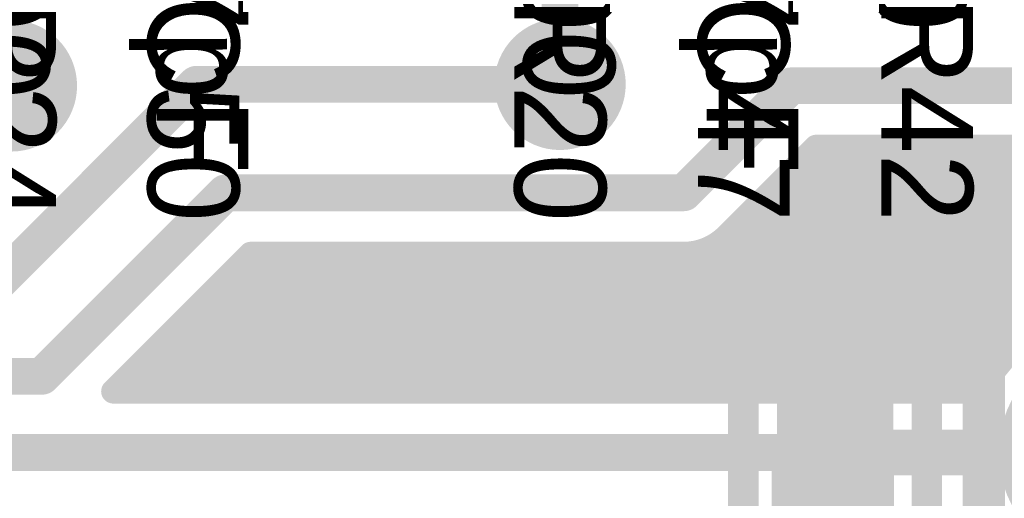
# Model space of a CAD drawing. Extents: x 7.17 to 14.1, y 4 to 11.75.
# Tile 117 of 189: x 9.75 to 10.07, y 7.85 to 8. Entities that reach past the tile are written whole.
import ezdxf

# ---------------------------------------------------------------- set-up
doc = ezdxf.new("R2010")
doc.units = 0
doc.layers.get('0').update_dxf_attribs({"linetype": 'CONTINUOUS'})
for name, color, linetype in [('BOTTOMLAYER', 5, 'CONTINUOUS'), ('BOTTOMSOLDER', 6, 'CONTINUOUS'), ('MECHANICAL1', 6, 'CONTINUOUS'), ('MULTILAYER', 9, 'CONTINUOUS'), ('TOPLAYER', 1, 'CONTINUOUS'), ('TOPOVERLAY', 2, 'CONTINUOUS'), ('TOPPASTE', 8, 'CONTINUOUS'), ('TOPSOLDER', 216, 'CONTINUOUS')]:
    doc.layers.add(name, color=color, linetype=linetype)

# ---------------------------------------------------------------- blocks, each defined once
blk = doc.blocks.new('TEST_POINT_PAD_3_102')
at = {"layer": 'BOTTOMSOLDER', "const_width": 0.0365}
blk.add_lwpolyline([(-0.01825, 0, 1), (0.01825, 0, 1)], format="xyb", close=True, dxfattribs=at)
at = {"layer": 'MECHANICAL1', "const_width": 0.01}
for points in [[(0, 0.03937), (-0.03937, 0.03937)], [(-0.03937, -0.03937), (-0.03937, 0.03937)], [(0.03937, 0.03937), (0, 0.03937)], [(0.03937, -0.03937), (0.03937, 0.03937)], [(0.03937, -0.03937), (-0.03937, -0.03937)]]:
    blk.add_lwpolyline(points, dxfattribs=at)
at = {"layer": 'MECHANICAL1', "const_width": 0.005}
for points in [[(-0.04187, 0.03937, 1), (-0.03687, 0.03937, 1)], [(-0.04187, 0.03937, 1), (-0.03687, 0.03937, 1)], [(-0.0025, 0.03937, 1), (0.0025, 0.03937, 1)], [(-0.0025, 0.03937, 1), (0.0025, 0.03937, 1)], [(0.03687, 0.03937, 1), (0.04187, 0.03937, 1)], [(0.03687, 0.03937, 1), (0.04187, 0.03937, 1)], [(-0.04187, -0.03937, 1), (-0.03687, -0.03937, 1)], [(-0.04187, -0.03937, 1), (-0.03687, -0.03937, 1)], [(0.03687, -0.03937, 1), (0.04187, -0.03937, 1)], [(0.03687, -0.03937, 1), (0.04187, -0.03937, 1)]]:
    blk.add_lwpolyline(points, format="xyb", close=True, dxfattribs=at)
at = {"layer": 'MULTILAYER', "const_width": 0.0325}
blk.add_lwpolyline([(-0.01625, 0, 1), (0.01625, 0, 1)], format="xyb", close=True, dxfattribs=at)
at = {"layer": 'TOPOVERLAY', "const_width": 0.01}
for points in [[(0.043307, 0.043307), (-0.043307, 0.043307)], [(-0.043307, -0.043307), (-0.043307, 0.043307)], [(0.043307, 0.03937), (0.043307, 0.043307)], [(0.043307, -0.043307), (0.043307, 0.03937)], [(0.043307, -0.043307), (-0.043307, -0.043307)]]:
    blk.add_lwpolyline(points, dxfattribs=at)
at = {"layer": 'TOPOVERLAY', "const_width": 0.005}
for points in [[(-0.045807, 0.043307, 1), (-0.040807, 0.043307, 1)], [(-0.045807, 0.043307, 1), (-0.040807, 0.043307, 1)], [(0.040807, 0.043307, 1), (0.045807, 0.043307, 1)], [(0.040807, 0.043307, 1), (0.045807, 0.043307, 1)], [(0.040807, 0.03937, 1), (0.045807, 0.03937, 1)], [(0.040807, 0.03937, 1), (0.045807, 0.03937, 1)], [(-0.045807, -0.043307, 1), (-0.040807, -0.043307, 1)], [(-0.045807, -0.043307, 1), (-0.040807, -0.043307, 1)], [(0.040807, -0.043307, 1), (0.045807, -0.043307, 1)], [(0.040807, -0.043307, 1), (0.045807, -0.043307, 1)]]:
    blk.add_lwpolyline(points, format="xyb", close=True, dxfattribs=at)
at = {"layer": 'TOPSOLDER', "const_width": 0.0365}
blk.add_lwpolyline([(-0.01825, 0, 1), (0.01825, 0, 1)], format="xyb", close=True, dxfattribs=at)
blk = doc.blocks.new('0603_103')
at = {"layer": 'MECHANICAL1', "const_width": 0.01}
for points in [[(-0.000531, 0.015748), (0.059468, 0.015748)], [(-0.000531, 0.015748), (-0.000531, -0.014252)], [(0.059468, 0.015748), (0.059468, -0.014252)], [(-0.000531, -0.014252), (0.059468, -0.014252)]]:
    blk.add_lwpolyline(points, dxfattribs=at)
at = {"layer": 'MECHANICAL1', "const_width": 0.005}
for points in [[(-0.003031, 0.015748, 1), (0.001969, 0.015748, 1)], [(-0.003031, 0.015748, 1), (0.001969, 0.015748, 1)], [(0.056968, 0.015748, 1), (0.061968, 0.015748, 1)], [(0.056968, 0.015748, 1), (0.061968, 0.015748, 1)], [(-0.003031, -0.014252, 1), (0.001969, -0.014252, 1)], [(-0.003031, -0.014252, 1), (0.001969, -0.014252, 1)], [(0.056968, -0.014252, 1), (0.061968, -0.014252, 1)], [(0.056968, -0.014252, 1), (0.061968, -0.014252, 1)]]:
    blk.add_lwpolyline(points, format="xyb", close=True, dxfattribs=at)
at = {"layer": 'TOPLAYER'}
for points in [[(-0.015, -0.015), (0.015, -0.015), (-0.015, 0.015), (0.015, 0.015)], [(0.045, -0.015), (0.075, -0.015), (0.045, 0.015), (0.075, 0.015)]]:
    blk.add_solid(points, dxfattribs=at)
at = {"layer": 'TOPOVERLAY', "const_width": 0.01}
for points in [[(-0.03, 0.03), (0.09, 0.03)], [(-0.03, 0.03), (-0.03, 0)], [(0.09, 0.03), (0.09, -0.03)], [(-0.03, 0), (-0.03, -0.03)], [(-0.03, -0.03), (0.09, -0.03)]]:
    blk.add_lwpolyline(points, dxfattribs=at)
at = {"layer": 'TOPOVERLAY', "const_width": 0.005}
for points in [[(-0.0325, 0.03, 1), (-0.0275, 0.03, 1)], [(-0.0325, 0.03, 1), (-0.0275, 0.03, 1)], [(0.0875, 0.03, 1), (0.0925, 0.03, 1)], [(0.0875, 0.03, 1), (0.0925, 0.03, 1)], [(-0.0325, 0, 1), (-0.0275, 0, 1)], [(-0.0325, 0, 1), (-0.0275, 0, 1)], [(-0.0325, -0.03, 1), (-0.0275, -0.03, 1)], [(-0.0325, -0.03, 1), (-0.0275, -0.03, 1)], [(0.0875, -0.03, 1), (0.0925, -0.03, 1)], [(0.0875, -0.03, 1), (0.0925, -0.03, 1)]]:
    blk.add_lwpolyline(points, format="xyb", close=True, dxfattribs=at)
at = {"layer": 'TOPPASTE'}
for points in [[(-0.015, -0.015), (0.015, -0.015), (-0.015, 0.015), (0.015, 0.015)], [(0.045, -0.015), (0.075, -0.015), (0.045, 0.015), (0.075, 0.015)]]:
    blk.add_solid(points, dxfattribs=at)
at = {"layer": 'TOPSOLDER'}
for points in [[(-0.019, -0.019), (0.019, -0.019), (-0.019, 0.019), (0.019, 0.019)], [(0.041, -0.019), (0.079, -0.019), (0.041, 0.019), (0.079, 0.019)]]:
    blk.add_solid(points, dxfattribs=at)

msp = doc.modelspace()

# ---------------------------------------------------------------- linework, layer by layer
at = {"layer": 'BOTTOMLAYER'}
for points, const_width in [([(9.707405, 7.944904), (9.742405, 7.979904)], 0.012), ([(9.737405, 7.914904), (9.802906, 7.980405)], 0.012), ([(9.802906, 7.980405), (9.921904, 7.980405)], 0.012), ([(9.962405, 7.944904), (9.997405, 7.979904)], 0.012), ([(9.997405, 7.979904), (10.402405, 7.979904)], 0.012), ([(9.930613, 7.88), (10.010517, 7.959904)], 0.008), ([(9.937684, 7.88), (10.017588, 7.959904)], 0.008), ([(9.944755, 7.88), (10.024659, 7.959904)], 0.008), ([(9.951826, 7.88), (10.03173, 7.959904)], 0.008), ([(9.958897, 7.88), (10.038801, 7.959904)], 0.008), ([(9.965969, 7.88), (10.045872, 7.959904)], 0.008), ([(9.97304, 7.88), (10.052944, 7.959904)], 0.008), ([(9.976579, 7.930794), (10.005689, 7.959904)], 0.008), ([(9.980111, 7.88), (10.060015, 7.959904)], 0.008), ([(9.987182, 7.88), (10.067086, 7.959904)], 0.008), ([(9.994253, 7.88), (10.074157, 7.959904)], 0.008), ([(10.001324, 7.88), (10.081228, 7.959904)], 0.008), ([(10.005689, 7.959904), (10.378069, 7.959904)], 0.008), ([(10.007703, 7.959904), (10.071999, 7.895608)], 0.008), ([(10.008395, 7.88), (10.088299, 7.959904)], 0.008), ([(10.014774, 7.959904), (10.076037, 7.898641)], 0.008), ([(10.015466, 7.88), (10.09537, 7.959904)], 0.008), ([(10.021845, 7.959904), (10.080479, 7.90127)], 0.008), ([(10.022537, 7.88), (10.102441, 7.959904)], 0.008), ([(10.028916, 7.959904), (10.085362, 7.903458)], 0.008), ([(10.029608, 7.88), (10.109512, 7.959904)], 0.008), ([(10.035987, 7.959904), (10.090749, 7.905142)], 0.008), ([(10.036679, 7.88), (10.116584, 7.959904)], 0.008), ([(10.043058, 7.959904), (10.096749, 7.906213)], 0.008), ([(10.043751, 7.88), (10.123655, 7.959904)], 0.008), ([(10.05013, 7.959904), (10.103563, 7.90647)], 0.008), ([(10.050822, 7.88), (10.130726, 7.959904)], 0.008), ([(10.057201, 7.959904), (10.111634, 7.905471)], 0.008), ([(10.064272, 7.959904), (10.122472, 7.901704)], 0.008), ([(10.00316, 7.957375), (10.068347, 7.892189)], 0.008), ([(9.999625, 7.95384), (10.065076, 7.888389)], 0.008), ([(9.996089, 7.950304), (10.062196, 7.884198)], 0.008), ([(9.752405, 7.884904), (9.812405, 7.944904)], 0.012), ([(9.812405, 7.944904), (9.962405, 7.944904)], 0.012), ([(9.992554, 7.946769), (10.059323, 7.88)], 0.008), ([(9.989018, 7.943233), (10.052251, 7.88)], 0.008), ([(9.985483, 7.939698), (10.04518, 7.88)], 0.008), ([(9.981947, 7.936162), (10.038109, 7.88)], 0.008), ([(9.978412, 7.932626), (10.031038, 7.88)], 0.008), ([(9.974777, 7.92919), (10.023967, 7.88)], 0.008), ([(9.775785, 7.88), (9.820689, 7.924904)], 0.008), ([(9.78212, 7.88), (9.827024, 7.924904)], 0.008), ([(9.789191, 7.88), (9.834095, 7.924904)], 0.008), ([(9.796262, 7.88), (9.841166, 7.924904)], 0.008), ([(9.803333, 7.88), (9.848237, 7.924904)], 0.008), ([(9.810404, 7.88), (9.855308, 7.924904)], 0.008), ([(9.817475, 7.88), (9.862379, 7.924904)], 0.008), ([(9.820689, 7.924904), (9.962405, 7.924904)], 0.008), ([(9.823499, 7.924904), (9.868403, 7.88)], 0.008), ([(9.824547, 7.88), (9.86945, 7.924904)], 0.008), ([(9.83057, 7.924904), (9.875474, 7.88)], 0.008), ([(9.831618, 7.88), (9.876522, 7.924904)], 0.008), ([(9.837641, 7.924904), (9.882545, 7.88)], 0.008), ([(9.838689, 7.88), (9.883593, 7.924904)], 0.008), ([(9.844712, 7.924904), (9.889616, 7.88)], 0.008), ([(9.84576, 7.88), (9.890664, 7.924904)], 0.008), ([(9.851783, 7.924904), (9.896687, 7.88)], 0.008), ([(9.852831, 7.88), (9.897735, 7.924904)], 0.008), ([(9.858854, 7.924904), (9.903758, 7.88)], 0.008), ([(9.859902, 7.88), (9.904806, 7.924904)], 0.008), ([(9.865925, 7.924904), (9.910829, 7.88)], 0.008), ([(9.866973, 7.88), (9.911877, 7.924904)], 0.008), ([(9.872996, 7.924904), (9.917901, 7.88)], 0.008), ([(9.874044, 7.88), (9.918948, 7.924904)], 0.008), ([(9.880068, 7.924904), (9.924972, 7.88)], 0.008), ([(9.881115, 7.88), (9.926019, 7.924904)], 0.008), ([(9.887139, 7.924904), (9.932043, 7.88)], 0.008), ([(9.888186, 7.88), (9.93309, 7.924904)], 0.008), ([(9.89421, 7.924904), (9.939114, 7.88)], 0.008), ([(9.895257, 7.88), (9.940162, 7.924904)], 0.008), ([(9.901281, 7.924904), (9.946185, 7.88)], 0.008), ([(9.902329, 7.88), (9.947233, 7.924904)], 0.008), ([(9.908352, 7.924904), (9.953256, 7.88)], 0.008), ([(9.9094, 7.88), (9.954304, 7.924904)], 0.008), ([(9.915423, 7.924904), (9.960327, 7.88)], 0.008), ([(9.916471, 7.88), (9.961375, 7.924904)], 0.008), ([(9.922494, 7.924904), (9.967398, 7.88)], 0.008), ([(9.923542, 7.88), (9.969906, 7.926364)], 0.008), ([(9.929565, 7.924904), (9.974469, 7.88)], 0.008), ([(9.936636, 7.924904), (9.98154, 7.88)], 0.008), ([(9.943708, 7.924904), (9.988611, 7.88)], 0.008), ([(9.950779, 7.924904), (9.995683, 7.88)], 0.008), ([(9.95785, 7.924904), (10.002754, 7.88)], 0.008), ([(9.964779, 7.925045), (10.009825, 7.88)], 0.008), ([(9.970347, 7.926549), (10.016896, 7.88)], 0.008), ([(9.818558, 7.922773), (9.861332, 7.88)], 0.008), ([(9.815023, 7.919238), (9.854261, 7.88)], 0.008), ([(9.811487, 7.915702), (9.84719, 7.88)], 0.008), ([(9.807952, 7.912167), (9.840118, 7.88)], 0.008), ([(9.804416, 7.908631), (9.833047, 7.88)], 0.008), ([(9.800881, 7.905095), (9.825976, 7.88)], 0.008), ([(9.797345, 7.90156), (9.818905, 7.88)], 0.008), ([(9.79381, 7.898024), (9.811834, 7.88)], 0.008), ([(9.790274, 7.894489), (9.804763, 7.88)], 0.008), ([(9.786739, 7.890953), (9.797692, 7.88)], 0.008), ([(9.237405, 7.884904), (9.752405, 7.884904)], 0.012), ([(9.783203, 7.887418), (9.790621, 7.88)], 0.008), ([(9.779667, 7.883882), (9.78355, 7.88)], 0.008), ([(10.057893, 7.88), (10.062364, 7.884471)], 0.008), ([(9.775785, 7.88), (10.059925, 7.88)], 0.008), ([(9.257501, 7.86), (10.101904, 7.86)], 0.012)]:
    msp.add_lwpolyline(points, dxfattribs=dict(at, const_width=const_width))
for points, const_width in [([(9.739405, 7.979904, 1), (9.745405, 7.979904, 1)], 0.006), ([(9.799906, 7.980405, 1), (9.805906, 7.980405, 1)], 0.006), ([(9.799906, 7.980405, 1), (9.805906, 7.980405, 1)], 0.006), ([(9.918904, 7.980405, 1), (9.924904, 7.980405, 1)], 0.006), ([(9.994405, 7.979904, 1), (10.000405, 7.979904, 1)], 0.006), ([(9.994405, 7.979904, 1), (10.000405, 7.979904, 1)], 0.006), ([(10.003689, 7.959904, 1), (10.007689, 7.959904, 1)], 0.004), ([(10.003689, 7.959904, 1), (10.007689, 7.959904, 1)], 0.004), ([(10.005703, 7.959904, 1), (10.009703, 7.959904, 1)], 0.004), ([(10.008517, 7.959904, 1), (10.012517, 7.959904, 1)], 0.004), ([(10.012774, 7.959904, 1), (10.016774, 7.959904, 1)], 0.004), ([(10.015588, 7.959904, 1), (10.019588, 7.959904, 1)], 0.004), ([(10.019845, 7.959904, 1), (10.023845, 7.959904, 1)], 0.004), ([(10.022659, 7.959904, 1), (10.026659, 7.959904, 1)], 0.004), ([(10.026916, 7.959904, 1), (10.030916, 7.959904, 1)], 0.004), ([(10.02973, 7.959904, 1), (10.03373, 7.959904, 1)], 0.004), ([(10.033987, 7.959904, 1), (10.037987, 7.959904, 1)], 0.004), ([(10.036801, 7.959904, 1), (10.040801, 7.959904, 1)], 0.004), ([(10.041058, 7.959904, 1), (10.045058, 7.959904, 1)], 0.004), ([(10.043873, 7.959904, 1), (10.047873, 7.959904, 1)], 0.004), ([(10.048129, 7.959904, 1), (10.052129, 7.959904, 1)], 0.004), ([(10.050944, 7.959904, 1), (10.054944, 7.959904, 1)], 0.004), ([(10.055201, 7.959904, 1), (10.059201, 7.959904, 1)], 0.004), ([(10.058015, 7.959904, 1), (10.062015, 7.959904, 1)], 0.004), ([(10.062272, 7.959904, 1), (10.066272, 7.959904, 1)], 0.004), ([(10.065086, 7.959904, 1), (10.069086, 7.959904, 1)], 0.004), ([(10.00116, 7.957375, 1), (10.005161, 7.957375, 1)], 0.004), ([(9.997625, 7.95384, 1), (10.001625, 7.95384, 1)], 0.004), ([(9.994089, 7.950304, 1), (9.998089, 7.950304, 1)], 0.004), ([(9.809405, 7.944904, 1), (9.815405, 7.944904, 1)], 0.006), ([(9.809405, 7.944904, 1), (9.815405, 7.944904, 1)], 0.006), ([(9.959405, 7.944904, 1), (9.965405, 7.944904, 1)], 0.006), ([(9.959405, 7.944904, 1), (9.965405, 7.944904, 1)], 0.006), ([(9.990554, 7.946769, 1), (9.994554, 7.946769, 1)], 0.004), ([(9.987018, 7.943233, 1), (9.991018, 7.943233, 1)], 0.004), ([(9.983483, 7.939698, 1), (9.987483, 7.939698, 1)], 0.004), ([(9.979947, 7.936162, 1), (9.983947, 7.936162, 1)], 0.004), ([(9.974547, 7.930762, 1), (9.978547, 7.930762, 1)], 0.004), ([(9.974579, 7.930794, 1), (9.978579, 7.930794, 1)], 0.004), ([(9.974579, 7.930794, 1), (9.978579, 7.930794, 1)], 0.004), ([(9.976412, 7.932626, 1), (9.980412, 7.932626, 1)], 0.004), ([(9.972777, 7.92919, 1), (9.976777, 7.92919, 1)], 0.004), ([(9.818689, 7.924904, 1), (9.822689, 7.924904, 1)], 0.004), ([(9.818689, 7.924904, 1), (9.822689, 7.924904, 1)], 0.004), ([(9.821499, 7.924904, 1), (9.825499, 7.924904, 1)], 0.004), ([(9.825024, 7.924904, 1), (9.829024, 7.924904, 1)], 0.004), ([(9.82857, 7.924904, 1), (9.83257, 7.924904, 1)], 0.004), ([(9.832095, 7.924904, 1), (9.836095, 7.924904, 1)], 0.004), ([(9.835641, 7.924904, 1), (9.839641, 7.924904, 1)], 0.004), ([(9.839166, 7.924904, 1), (9.843166, 7.924904, 1)], 0.004), ([(9.842712, 7.924904, 1), (9.846712, 7.924904, 1)], 0.004), ([(9.846237, 7.924904, 1), (9.850237, 7.924904, 1)], 0.004), ([(9.849783, 7.924904, 1), (9.853783, 7.924904, 1)], 0.004), ([(9.853308, 7.924904, 1), (9.857308, 7.924904, 1)], 0.004), ([(9.856854, 7.924904, 1), (9.860854, 7.924904, 1)], 0.004), ([(9.860379, 7.924904, 1), (9.864379, 7.924904, 1)], 0.004), ([(9.863925, 7.924904, 1), (9.867925, 7.924904, 1)], 0.004), ([(9.867451, 7.924904, 1), (9.87145, 7.924904, 1)], 0.004), ([(9.870997, 7.924904, 1), (9.874996, 7.924904, 1)], 0.004), ([(9.874522, 7.924904, 1), (9.878522, 7.924904, 1)], 0.004), ([(9.878068, 7.924904, 1), (9.882068, 7.924904, 1)], 0.004), ([(9.881593, 7.924904, 1), (9.885593, 7.924904, 1)], 0.004), ([(9.885139, 7.924904, 1), (9.889139, 7.924904, 1)], 0.004), ([(9.888664, 7.924904, 1), (9.892664, 7.924904, 1)], 0.004), ([(9.89221, 7.924904, 1), (9.89621, 7.924904, 1)], 0.004), ([(9.895735, 7.924904, 1), (9.899735, 7.924904, 1)], 0.004), ([(9.899281, 7.924904, 1), (9.903281, 7.924904, 1)], 0.004), ([(9.902806, 7.924904, 1), (9.906806, 7.924904, 1)], 0.004), ([(9.906352, 7.924904, 1), (9.910352, 7.924904, 1)], 0.004), ([(9.909877, 7.924904, 1), (9.913877, 7.924904, 1)], 0.004), ([(9.913423, 7.924904, 1), (9.917423, 7.924904, 1)], 0.004), ([(9.916948, 7.924904, 1), (9.920948, 7.924904, 1)], 0.004), ([(9.920494, 7.924904, 1), (9.924494, 7.924904, 1)], 0.004), ([(9.924019, 7.924904, 1), (9.928019, 7.924904, 1)], 0.004), ([(9.927565, 7.924904, 1), (9.931565, 7.924904, 1)], 0.004), ([(9.93109, 7.924904, 1), (9.93509, 7.924904, 1)], 0.004), ([(9.934636, 7.924904, 1), (9.938636, 7.924904, 1)], 0.004), ([(9.938161, 7.924904, 1), (9.942161, 7.924904, 1)], 0.004), ([(9.941707, 7.924904, 1), (9.945707, 7.924904, 1)], 0.004), ([(9.945233, 7.924904, 1), (9.949233, 7.924904, 1)], 0.004), ([(9.948779, 7.924904, 1), (9.952779, 7.924904, 1)], 0.004), ([(9.952304, 7.924904, 1), (9.956304, 7.924904, 1)], 0.004), ([(9.95585, 7.924904, 1), (9.95985, 7.924904, 1)], 0.004), ([(9.959375, 7.924904, 1), (9.963375, 7.924904, 1)], 0.004), ([(9.960405, 7.924904, 1), (9.964405, 7.924904, 1)], 0.004), ([(9.960405, 7.924904, 1), (9.964405, 7.924904, 1)], 0.004), ([(9.960405, 7.924904, 1), (9.964405, 7.924904, 1)], 0.004), ([(9.962779, 7.925045, 1), (9.966779, 7.925045, 1)], 0.004), ([(9.967906, 7.926364, 1), (9.971906, 7.926364, 1)], 0.004), ([(9.968347, 7.926549, 1), (9.972347, 7.926549, 1)], 0.004), ([(9.816558, 7.922773, 1), (9.820559, 7.922773, 1)], 0.004), ([(9.813023, 7.919238, 1), (9.817023, 7.919238, 1)], 0.004), ([(9.809487, 7.915702, 1), (9.813487, 7.915702, 1)], 0.004), ([(9.805952, 7.912167, 1), (9.809952, 7.912167, 1)], 0.004), ([(9.802416, 7.908631, 1), (9.806416, 7.908631, 1)], 0.004), ([(9.798881, 7.905095, 1), (9.802881, 7.905095, 1)], 0.004), ([(9.795345, 7.90156, 1), (9.799345, 7.90156, 1)], 0.004), ([(9.79181, 7.898024, 1), (9.79581, 7.898024, 1)], 0.004), ([(9.788274, 7.894489, 1), (9.792274, 7.894489, 1)], 0.004), ([(10.066347, 7.892189, 1), (10.070347, 7.892189, 1)], 0.004), ([(9.784738, 7.890953, 1), (9.788738, 7.890953, 1)], 0.004), ([(10.063076, 7.888389, 1), (10.067076, 7.888389, 1)], 0.004), ([(9.749405, 7.884904, 1), (9.755405, 7.884904, 1)], 0.006), ([(9.749405, 7.884904, 1), (9.755405, 7.884904, 1)], 0.006), ([(9.781203, 7.887418, 1), (9.785203, 7.887418, 1)], 0.004), ([(9.777667, 7.883882, 1), (9.781667, 7.883882, 1)], 0.004), ([(10.060196, 7.884198, 1), (10.064196, 7.884198, 1)], 0.004), ([(10.060364, 7.884471, 1), (10.064364, 7.884471, 1)], 0.004), ([(9.773785, 7.88, 1), (9.777785, 7.88, 1)], 0.004), ([(9.773785, 7.88, 1), (9.777785, 7.88, 1)], 0.004), ([(9.78012, 7.88, 1), (9.78412, 7.88, 1)], 0.004), ([(9.78155, 7.88, 1), (9.78555, 7.88, 1)], 0.004), ([(9.787191, 7.88, 1), (9.791191, 7.88, 1)], 0.004), ([(9.788621, 7.88, 1), (9.792621, 7.88, 1)], 0.004), ([(9.794262, 7.88, 1), (9.798262, 7.88, 1)], 0.004), ([(9.795692, 7.88, 1), (9.799692, 7.88, 1)], 0.004), ([(9.801333, 7.88, 1), (9.805333, 7.88, 1)], 0.004), ([(9.802763, 7.88, 1), (9.806763, 7.88, 1)], 0.004), ([(9.808404, 7.88, 1), (9.812404, 7.88, 1)], 0.004), ([(9.809834, 7.88, 1), (9.813834, 7.88, 1)], 0.004), ([(9.815475, 7.88, 1), (9.819475, 7.88, 1)], 0.004), ([(9.816905, 7.88, 1), (9.820905, 7.88, 1)], 0.004), ([(9.822546, 7.88, 1), (9.826546, 7.88, 1)], 0.004), ([(9.823976, 7.88, 1), (9.827976, 7.88, 1)], 0.004), ([(9.829618, 7.88, 1), (9.833618, 7.88, 1)], 0.004), ([(9.831047, 7.88, 1), (9.835047, 7.88, 1)], 0.004), ([(9.836689, 7.88, 1), (9.840689, 7.88, 1)], 0.004), ([(9.838118, 7.88, 1), (9.842118, 7.88, 1)], 0.004), ([(9.84376, 7.88, 1), (9.84776, 7.88, 1)], 0.004), ([(9.84519, 7.88, 1), (9.849189, 7.88, 1)], 0.004), ([(9.850831, 7.88, 1), (9.854831, 7.88, 1)], 0.004), ([(9.852261, 7.88, 1), (9.856261, 7.88, 1)], 0.004), ([(9.857902, 7.88, 1), (9.861902, 7.88, 1)], 0.004), ([(9.859332, 7.88, 1), (9.863332, 7.88, 1)], 0.004), ([(9.864973, 7.88, 1), (9.868973, 7.88, 1)], 0.004), ([(9.866403, 7.88, 1), (9.870403, 7.88, 1)], 0.004), ([(9.872044, 7.88, 1), (9.876044, 7.88, 1)], 0.004), ([(9.873474, 7.88, 1), (9.877474, 7.88, 1)], 0.004), ([(9.879115, 7.88, 1), (9.883115, 7.88, 1)], 0.004), ([(9.880545, 7.88, 1), (9.884545, 7.88, 1)], 0.004), ([(9.886186, 7.88, 1), (9.890186, 7.88, 1)], 0.004), ([(9.887616, 7.88, 1), (9.891616, 7.88, 1)], 0.004), ([(9.893258, 7.88, 1), (9.897258, 7.88, 1)], 0.004), ([(9.894687, 7.88, 1), (9.898687, 7.88, 1)], 0.004), ([(9.900329, 7.88, 1), (9.904329, 7.88, 1)], 0.004), ([(9.901758, 7.88, 1), (9.905758, 7.88, 1)], 0.004), ([(9.9074, 7.88, 1), (9.9114, 7.88, 1)], 0.004), ([(9.908829, 7.88, 1), (9.912829, 7.88, 1)], 0.004), ([(9.914471, 7.88, 1), (9.918471, 7.88, 1)], 0.004), ([(9.9159, 7.88, 1), (9.919901, 7.88, 1)], 0.004), ([(9.921542, 7.88, 1), (9.925542, 7.88, 1)], 0.004), ([(9.922972, 7.88, 1), (9.926972, 7.88, 1)], 0.004), ([(9.928613, 7.88, 1), (9.932613, 7.88, 1)], 0.004), ([(9.930043, 7.88, 1), (9.934043, 7.88, 1)], 0.004), ([(9.935684, 7.88, 1), (9.939684, 7.88, 1)], 0.004), ([(9.937114, 7.88, 1), (9.941114, 7.88, 1)], 0.004), ([(9.942755, 7.88, 1), (9.946755, 7.88, 1)], 0.004), ([(9.944185, 7.88, 1), (9.948185, 7.88, 1)], 0.004), ([(9.949826, 7.88, 1), (9.953826, 7.88, 1)], 0.004), ([(9.951256, 7.88, 1), (9.955256, 7.88, 1)], 0.004), ([(9.956897, 7.88, 1), (9.960897, 7.88, 1)], 0.004), ([(9.958327, 7.88, 1), (9.962327, 7.88, 1)], 0.004), ([(9.963969, 7.88, 1), (9.967968, 7.88, 1)], 0.004), ([(9.965398, 7.88, 1), (9.969398, 7.88, 1)], 0.004), ([(9.97104, 7.88, 1), (9.97504, 7.88, 1)], 0.004), ([(9.972469, 7.88, 1), (9.976469, 7.88, 1)], 0.004), ([(9.978111, 7.88, 1), (9.982111, 7.88, 1)], 0.004), ([(9.97954, 7.88, 1), (9.98354, 7.88, 1)], 0.004), ([(9.985182, 7.88, 1), (9.989182, 7.88, 1)], 0.004), ([(9.986612, 7.88, 1), (9.990611, 7.88, 1)], 0.004), ([(9.992253, 7.88, 1), (9.996253, 7.88, 1)], 0.004), ([(9.993683, 7.88, 1), (9.997683, 7.88, 1)], 0.004), ([(9.999324, 7.88, 1), (10.003324, 7.88, 1)], 0.004), ([(10.000754, 7.88, 1), (10.004754, 7.88, 1)], 0.004), ([(10.006395, 7.88, 1), (10.010395, 7.88, 1)], 0.004), ([(10.007825, 7.88, 1), (10.011825, 7.88, 1)], 0.004), ([(10.013466, 7.88, 1), (10.017466, 7.88, 1)], 0.004), ([(10.014896, 7.88, 1), (10.018896, 7.88, 1)], 0.004), ([(10.020537, 7.88, 1), (10.024537, 7.88, 1)], 0.004), ([(10.021967, 7.88, 1), (10.025967, 7.88, 1)], 0.004), ([(10.027608, 7.88, 1), (10.031608, 7.88, 1)], 0.004), ([(10.029038, 7.88, 1), (10.033038, 7.88, 1)], 0.004), ([(10.034679, 7.88, 1), (10.03868, 7.88, 1)], 0.004), ([(10.036109, 7.88, 1), (10.040109, 7.88, 1)], 0.004), ([(10.041751, 7.88, 1), (10.045751, 7.88, 1)], 0.004), ([(10.04318, 7.88, 1), (10.04718, 7.88, 1)], 0.004), ([(10.048822, 7.88, 1), (10.052822, 7.88, 1)], 0.004), ([(10.050251, 7.88, 1), (10.054251, 7.88, 1)], 0.004), ([(10.055893, 7.88, 1), (10.059893, 7.88, 1)], 0.004), ([(10.057322, 7.88, 1), (10.061322, 7.88, 1)], 0.004), ([(10.057925, 7.88, 1), (10.061925, 7.88, 1)], 0.004), ([(10.057925, 7.88, 1), (10.061925, 7.88, 1)], 0.004)]:
    msp.add_lwpolyline(points, format="xyb", close=True, dxfattribs=dict(at, const_width=const_width))
at = {"layer": 'BOTTOMLAYER', "const_width": 0.008}
for points in [[(9.976579, 7.930794, -0.199496), (9.962405, 7.924904)], [(9.976547, 7.930762, -0.198912), (9.962405, 7.924904)], [(10.059925, 7.88, -0.799187), (10.148404, 7.86)]]:
    msp.add_lwpolyline(points, format="xyb", dxfattribs=at)
at = {"layer": 'BOTTOMSOLDER', "const_width": 0.0215}
for points in [[(9.911154, 7.980405, 1), (9.932654, 7.980405, 1)], [(9.731655, 7.979904, 1), (9.753155, 7.979904, 1)]]:
    msp.add_lwpolyline(points, format="xyb", close=True, dxfattribs=at)
at = {"layer": 'TOPLAYER'}
for points, const_width in [([(9.742405, 7.979904), (9.742405, 8.069904)], 0.012), ([(9.921904, 7.980405), (9.921904, 8.07)], 0.012), ([(10.011904, 7.86), (10.101904, 7.86)], 0.015)]:
    msp.add_lwpolyline(points, dxfattribs=dict(at, const_width=const_width))
for points, const_width in [([(9.739405, 7.979904, 1), (9.745405, 7.979904, 1)], 0.006), ([(9.918904, 7.980405, 1), (9.924904, 7.980405, 1)], 0.006), ([(10.008154, 7.86, 1), (10.015654, 7.86, 1)], 0.0075)]:
    msp.add_lwpolyline(points, format="xyb", close=True, dxfattribs=dict(at, const_width=const_width))
at = {"layer": 'TOPSOLDER', "const_width": 0.0215}
for points in [[(9.911154, 7.980405, 1), (9.932654, 7.980405, 1)], [(9.731655, 7.979904, 1), (9.753155, 7.979904, 1)]]:
    msp.add_lwpolyline(points, format="xyb", close=True, dxfattribs=at)

# ---------------------------------------------------------------- block references
for name, p, rotation in [('TEST_POINT_PAD_3_102', (10.101904, 7.86), 270), ('0603_103', (10.011904, 7.8), 90)]:
    msp.add_blockref(name, p, dxfattribs=dict(rotation=rotation))

# ---------------------------------------------------------------- texts
at = {"layer": 'MECHANICAL1'}
for s, p in [('47pF', (9.789904, 8.0425)), ('47pF', (9.969904, 8.0425)), ('100', (9.724904, 8.0425)), ('100', (9.909904, 8.0425)), ('10', (10.024904, 8.0425))]:
    msp.add_text(s, height=0.03, rotation=270, dxfattribs=at).set_placement(p)
at = {"layer": 'TOPOVERLAY'}
for s, p in [('R24', (9.727, 8.009)), ('C50', (9.787, 8.009)), ('R20', (9.907, 8.009)), ('C47', (9.967, 8.009)), ('R42', (10.027, 8.009))]:
    msp.add_text(s, height=0.03, rotation=270, dxfattribs=at).set_placement(p)

doc.saveas('drawing.dxf')
